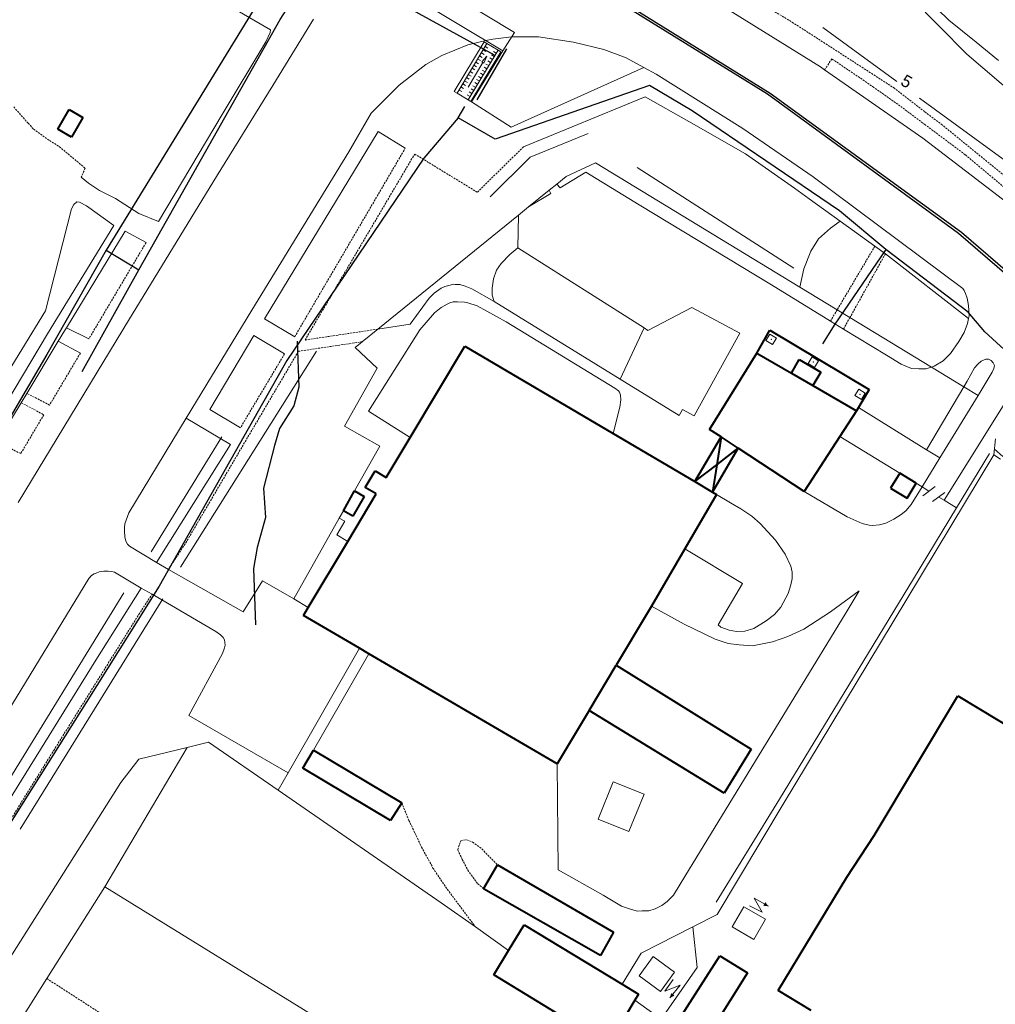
# Model space of a CAD drawing. Extents: x 13 to 4138, y -4831 to -1000.
# Tile 168 of 203: x 2462 to 2718, y -1541 to -1283. Entities that reach past the tile are written whole.
import ezdxf
from ezdxf.enums import TextEntityAlignment as Align

# ---------------------------------------------------------------- set-up
doc = ezdxf.new("R2010")
doc.units = 0
doc.header["$MEASUREMENT"] = 0
doc.linetypes.add('DASHED', pattern=[0.75, 0.5, -0.25])
for name, color, linetype in [('11', 7, 'CONTINUOUS'), ('13', 7, 'CONTINUOUS'), ('16', 7, 'CONTINUOUS'), ('24', 7, 'CONTINUOUS'), ('25', 7, 'CONTINUOUS'), ('37', 7, 'CONTINUOUS'), ('40', 7, 'CONTINUOUS'), ('42', 7, 'CONTINUOUS'), ('7', 7, 'CONTINUOUS'), ('ГРАНИЦА_РАЙОНА', 5, 'CONTINUOUS'), ('ЛЕСТНИЦЫ', 6, 'CONTINUOUS'), ('ПЕШЕХОДНЫЕ_ДОРОЖКИ', 3, 'CONTINUOUS'), ('ТРОПЫ', 32, 'CONTINUOUS')]:
    doc.layers.add(name, color=color, linetype=linetype)
doc.styles.get("Standard").update_dxf_attribs({"font": 'txt', "height": 0.2})

msp = doc.modelspace()

# ---------------------------------------------------------------- linework, layer by layer
at = {"layer": '11', "color": 253, "linetype": 'Continuous', "lineweight": 0}
for p, q in [((2605.29, -1323.88), (2613.02, -1320.33)), ((2613.02, -1320.33), (2666.69, -1352.92)), ((2602.85, -1325.86), (2605.29, -1323.88)), ((2595.47, -1331.85), (2600.84, -1327.49)), ((2600.84, -1327.49), (2602.85, -1325.86)), ((2592.8, -1334.01), (2595.47, -1331.85)), ((2555.89, -1363.94), (2592.8, -1334.01)), ((2666.69, -1352.92), (2676.46, -1358.86)), ((2676.46, -1358.86), (2679.81, -1360.89)), ((2679.81, -1360.89), (2701.22, -1373.89)), ((2551.8, -1367.25), (2555.89, -1363.94)), ((2549.97, -1368.74), (2551.8, -1367.25)), ((2555.76, -1374.16), (2549.97, -1368.74)), ((2547.15, -1389.44), (2555.76, -1374.16)), ((2701.22, -1373.89), (2709.7, -1379.05)), ((2709.7, -1379.05), (2713.44, -1381.32)), ((2713.44, -1381.32), (2703.36, -1397.76)), ((2556.4, -1394.65), (2547.15, -1389.44)), ((2692.86, -1401.74), (2677.16, -1392.11)), ((2549.77, -1406.42), (2556.4, -1394.65)), ((2691.11, -1440.75), (2717.61, -1396.9)), ((2703.36, -1397.76), (2698.72, -1405.34)), ((2716.45, -1396.59), (2707.79, -1410.85)), ((2717.61, -1396.9), (2719.33, -1398.06)), ((2697.17, -1404.38), (2692.86, -1401.74)), ((2698.72, -1405.34), (2697.17, -1404.38)), ((2698.72, -1405.34), (2700.55, -1406.44)), ((2702.15, -1405.24), (2698.95, -1407.65)), ((2546.86, -1411.59), (2549.77, -1406.42)), ((2704.71, -1406.8), (2701.51, -1409.2)), ((2704.55, -1408.87), (2703.11, -1408)), ((2707.79, -1410.85), (2704.55, -1408.87)), ((2545.78, -1413.51), (2546.86, -1411.59)), ((2707.79, -1410.85), (2696.49, -1429.46)), ((2533.82, -1434.75), (2545.78, -1413.51)), ((2696.49, -1429.46), (2661.33, -1487.32)), ((2537.63, -1437.03), (2533.82, -1434.75)), ((2662.31, -1488.6), (2691.11, -1440.75)), ((2532.32, -1480.38), (2551.1, -1447.7)), ((2505.89, -1473.7), (2511.44, -1472.35)), ((2511.44, -1472.35), (2529.7, -1484.94)), ((2493.15, -1476.81), (2505.89, -1473.7)), ((2488.46, -1482.95), (2493.15, -1476.81)), ((2529.7, -1484.94), (2532.32, -1480.38)), ((2488.46, -1482.95), (2438.28, -1562.14)), ((2529.7, -1484.94), (2572.51, -1514.47)), ((2661.33, -1487.32), (2644.65, -1514.35)), ((2644.97, -1517.6), (2662.31, -1488.6)), ((2469.01, -1534.38), (2484.24, -1510.3)), ((2484.24, -1510.3), (2549.88, -1550.8)), ((2572.51, -1514.47), (2581.51, -1520.83)), ((2638.55, -1520.84), (2644.97, -1517.6)), ((2581.51, -1520.83), (2590.21, -1526.97)), ((2625.01, -1527.68), (2638.55, -1520.84)), ((2620.02, -1535.85), (2625.01, -1527.68)), ((2460.89, -1547.22), (2469.01, -1534.38)), ((2620.02, -1535.85), (2620.02, -1535.85))]:
    msp.add_line(p, q, dxfattribs=at)
at = {"layer": '13', "color": 253, "linetype": 'Continuous', "lineweight": 40}
for p, q in [((2471.89, -1311.43), (2474.88, -1306.31)), ((2474.88, -1306.31), (2478.47, -1308.41)), ((2478.47, -1308.41), (2475.49, -1313.53)), ((2475.49, -1313.53), (2471.89, -1311.43)), ((2655.35, -1370.28), (2658.78, -1364.21)), ((2658.78, -1364.21), (2684.85, -1379.8)), ((2564.36, -1392.36), (2578.72, -1368.38)), ((2578.72, -1368.38), (2617.62, -1391.32)), ((2642.94, -1390.26), (2655.35, -1370.28)), ((2655.35, -1370.28), (2664.42, -1375.53)), ((2664.42, -1375.53), (2666.49, -1371.94)), ((2666.49, -1371.94), (2672.12, -1375.2)), ((2664.42, -1375.53), (2670.05, -1378.78)), ((2672.12, -1375.2), (2670.05, -1378.78)), ((2670.05, -1378.78), (2681.52, -1385.41)), ((2684.85, -1379.8), (2681.52, -1385.41)), ((2681.52, -1385.41), (2677.16, -1392.11)), ((2558.07, -1402.87), (2564.36, -1392.36)), ((2617.62, -1391.32), (2639.07, -1403.97)), ((2639.07, -1403.97), (2645.98, -1392.25)), ((2645.98, -1392.25), (2642.94, -1390.26)), ((2645.98, -1392.25), (2644.84, -1399.55)), ((2650.49, -1395.22), (2645.98, -1392.25)), ((2677.16, -1392.11), (2667.76, -1406.54)), ((2643.72, -1406.71), (2650.49, -1395.22)), ((2644.84, -1399.55), (2650.49, -1395.22)), ((2667.76, -1406.54), (2650.49, -1395.22)), ((2639.07, -1403.97), (2644.84, -1399.55)), ((2644.84, -1399.55), (2643.72, -1406.71)), ((2552.61, -1405.5), (2555.21, -1401.16)), ((2555.21, -1401.16), (2558.07, -1402.87)), ((2692.86, -1401.74), (2690.47, -1405.64)), ((2697.17, -1404.38), (2692.86, -1401.74)), ((2555.47, -1407.21), (2552.61, -1405.5)), ((2639.07, -1403.97), (2643.72, -1406.71)), ((2690.47, -1405.64), (2694.78, -1408.29)), ((2694.78, -1408.29), (2697.17, -1404.38)), ((2546.86, -1411.59), (2549.77, -1406.42)), ((2548.02, -1419.66), (2555.47, -1407.21)), ((2552.27, -1407.83), (2549.37, -1413)), ((2549.77, -1406.42), (2552.27, -1407.83)), ((2644.78, -1407.33), (2636.44, -1421.64)), ((2643.72, -1406.71), (2644.78, -1407.33)), ((2549.37, -1413), (2546.86, -1411.59)), ((2537.63, -1437.03), (2548.02, -1419.66)), ((2636.44, -1421.64), (2627.68, -1436.66)), ((2627.68, -1436.66), (2626.69, -1438.37)), ((2536.39, -1439.1), (2537.63, -1437.03)), ((2551.1, -1447.7), (2536.39, -1439.1)), ((2626.69, -1438.37), (2618.47, -1452.12)), ((2553.54, -1449.13), (2551.1, -1447.7)), ((2602.98, -1478.04), (2553.54, -1449.13)), ((2611.38, -1463.99), (2618.47, -1452.12)), ((2618.47, -1452.12), (2653.92, -1474.18)), ((2686.13, -1496.87), (2708.1, -1460.21)), ((2708.1, -1460.21), (2751.37, -1486.36)), ((2611.38, -1463.99), (2602.98, -1478.04)), ((2646.76, -1485.68), (2611.38, -1463.99)), ((2536.23, -1479.13), (2539.02, -1474.46)), ((2539.02, -1474.46), (2562.16, -1488.28)), ((2653.92, -1474.18), (2646.76, -1485.68)), ((2559.23, -1492.86), (2536.23, -1479.13)), ((2562.16, -1488.28), (2559.23, -1492.86)), ((2678.98, -1507.75), (2686.13, -1496.87)), ((2583.63, -1510.81), (2587.3, -1504.55)), ((2587.3, -1504.55), (2617.73, -1522.21)), ((2660.95, -1537.5), (2678.98, -1507.75)), ((2614.33, -1528.31), (2583.63, -1510.81)), ((2590.21, -1526.97), (2594.28, -1520.26)), ((2594.28, -1520.26), (2620.02, -1535.85)), ((2617.73, -1522.21), (2614.33, -1528.31)), ((2586.31, -1533.42), (2590.21, -1526.97)), ((2625.73, -1559.47), (2645.63, -1528.38)), ((2645.63, -1528.38), (2652.9, -1532.87)), ((2616.35, -1551.62), (2586.31, -1533.42)), ((2652.9, -1532.87), (2640.2, -1553.03)), ((2620.02, -1535.85), (2624.33, -1538.46)), ((2624.33, -1538.46), (2623.35, -1540.07)), ((2669.63, -1542.75), (2660.95, -1537.5)), ((2623.35, -1540.07), (2616.87, -1550.76))]:
    msp.add_line(p, q, dxfattribs=at)
at = {"layer": '16', "color": 253, "linetype": 'Continuous', "lineweight": 0}
for p, q in [((2656.79, -1516.96), (2654.69, -1513.26)), ((2654.69, -1513.26), (2658.39, -1515.41)), ((2648.92, -1520.83), (2651.97, -1515.54)), ((2651.97, -1515.54), (2657.66, -1518.82)), ((2653.46, -1515.28), (2656.79, -1516.96)), ((2657.66, -1518.82), (2654.61, -1524.11)), ((2654.61, -1524.11), (2648.92, -1520.83)), ((2624.45, -1533.67), (2628.16, -1528.59)), ((2628.16, -1528.59), (2633.74, -1532.66)), ((2630.04, -1537.74), (2624.45, -1533.67)), ((2633.74, -1532.66), (2630.04, -1537.74)), ((2633.41, -1534.62), (2631.25, -1537.66)), ((2631.25, -1537.66), (2635.22, -1536.13)), ((2635.22, -1536.13), (2632.54, -1539.47))]:
    msp.add_line(p, q, dxfattribs=at)
for points in [[(2658.39, -1515.41), (2657.07, -1515.26), (2657.59, -1514.31)], [(2632.54, -1539.47), (2632.89, -1538.18), (2633.75, -1538.84)]]:
    msp.add_solid(points, dxfattribs=at)
at = {"layer": '24', "color": 253, "linetype": 'Continuous', "lineweight": 0}
for p, q in [((2710.51, -1291.79), (2692.66, -1273.65)), ((2514.59, -1277.78), (2527.71, -1285.39)), ((2705.8, -1282.82), (2699.73, -1277.01)), ((2672.04, -1295.15), (2646.5, -1279.29)), ((2528.31, -1300.04), (2539.02, -1282.61)), ((2712.96, -1288.66), (2705.8, -1282.82)), ((2527.66, -1286.12), (2526.52, -1288.51)), ((2527.71, -1285.39), (2527.66, -1286.12)), ((2526.52, -1288.51), (2515.02, -1307.6)), ((2572.73, -1292.14), (2579.51, -1289.32)), ((2579.51, -1289.32), (2584.24, -1288.24)), ((2584.24, -1288.24), (2586.05, -1287.83)), ((2586.05, -1287.83), (2591.01, -1287.28)), ((2591.01, -1287.28), (2598.02, -1287.23)), ((2598.02, -1287.23), (2607.29, -1288.63)), ((2607.29, -1288.63), (2615.21, -1290.53)), ((2718.83, -1293.47), (2712.96, -1288.66)), ((2588.74, -1290.94), (2580.5, -1304.27)), ((2615.21, -1290.53), (2621.03, -1292.78)), ((2725.48, -1304.61), (2710.51, -1291.79)), ((2561.47, -1299.94), (2568.51, -1294.46)), ((2568.51, -1294.46), (2572.73, -1292.14)), ((2621.03, -1292.78), (2625.69, -1295.29)), ((2590.87, -1310.95), (2625.69, -1295.29)), ((2625.69, -1295.29), (2628.97, -1297.06)), ((2628.97, -1297.06), (2651.66, -1311.33)), ((2673.16, -1295.93), (2672.04, -1295.15)), ((2698.97, -1313.84), (2673.16, -1295.93)), ((2513.57, -1323.85), (2528.31, -1300.04)), ((2558.39, -1303.02), (2561.47, -1299.94)), ((2554.18, -1307.27), (2558.39, -1303.02)), ((2580.5, -1304.27), (2590.87, -1310.95)), ((2626.06, -1303.02), (2594.11, -1316.11)), ((2637.49, -1309.42), (2626.06, -1303.02)), ((2548.25, -1317.45), (2554.18, -1307.27)), ((2515.02, -1307.6), (2498.36, -1335.66)), ((2652.4, -1317.94), (2637.49, -1309.42)), ((2526.19, -1361.25), (2555.94, -1312.12)), ((2555.94, -1312.12), (2563.08, -1316.47)), ((2651.66, -1311.33), (2670.14, -1323.99)), ((2721.34, -1330.95), (2698.97, -1313.84)), ((2522.85, -1358.96), (2548.25, -1317.45)), ((2665.29, -1326.96), (2652.4, -1317.94)), ((2610.48, -1322.73), (2603.72, -1326.83)), ((2624.48, -1331.3), (2610.48, -1322.73)), ((2479.98, -1325.61), (2478.06, -1324.06)), ((2490.7, -1361.22), (2513.57, -1323.85)), ((2670.14, -1323.99), (2709.46, -1353.25)), ((2482.84, -1327.54), (2479.98, -1325.61)), ((2487.05, -1329.62), (2482.84, -1327.54)), ((2600.84, -1327.49), (2601.3, -1328.31)), ((2603.72, -1326.83), (2602.85, -1325.86)), ((2669.13, -1329.73), (2665.29, -1326.96)), ((2476.91, -1330.54), (2476.12, -1331.26)), ((2477.55, -1330.62), (2476.91, -1330.54)), ((2479.41, -1331.55), (2477.55, -1330.62)), ((2493.2, -1333.62), (2487.05, -1329.62)), ((2601.3, -1328.31), (2595.47, -1331.85)), ((2677.27, -1335.61), (2669.13, -1329.73)), ((2475.53, -1332.37), (2468.71, -1359.12)), ((2476.12, -1331.26), (2475.53, -1332.37)), ((2486.56, -1336.77), (2479.41, -1331.55)), ((2659.23, -1352.34), (2624.48, -1331.3)), ((2498.36, -1335.66), (2493.2, -1333.62)), ((2592.8, -1334.01), (2592.67, -1342.63)), ((2686.35, -1342.17), (2677.27, -1335.61)), ((2469.18, -1365.2), (2486.56, -1336.77)), ((2474.14, -1363.57), (2489.58, -1338.24)), ((2495.05, -1341.25), (2489.58, -1338.24)), ((2590.55, -1344.33), (2592.67, -1342.63)), ((2592.67, -1342.63), (2625.81, -1363.64)), ((2689.1, -1344.17), (2686.35, -1342.17)), ((2588.22, -1346.71), (2590.55, -1344.33)), ((2710.95, -1361.16), (2689.1, -1344.17)), ((2586.28, -1350.78), (2587.06, -1348.5)), ((2587.06, -1348.5), (2588.22, -1346.71)), ((2585.9, -1353.21), (2586.28, -1350.78)), ((2570.66, -1354.47), (2572.48, -1353.23)), ((2572.48, -1353.23), (2573.5, -1352.74)), ((2573.5, -1352.74), (2574.88, -1352.39)), ((2574.88, -1352.39), (2575.63, -1352.17)), ((2575.63, -1352.17), (2576.21, -1352.21)), ((2576.21, -1352.21), (2577.41, -1352.26)), ((2577.41, -1352.26), (2578.83, -1352.7)), ((2578.83, -1352.7), (2580.56, -1353.37)), ((2580.56, -1353.37), (2586.41, -1356.7)), ((2585.9, -1355), (2585.9, -1353.21)), ((2674.71, -1361.82), (2659.23, -1352.34)), ((2709.46, -1353.25), (2709.77, -1353.77)), ((2709.77, -1353.77), (2710.14, -1354.55)), ((2564.38, -1362.67), (2569.34, -1355.83)), ((2569.34, -1355.83), (2570.66, -1354.47)), ((2586.41, -1356.7), (2585.9, -1355)), ((2710.14, -1354.55), (2710.53, -1355.85)), ((2710.53, -1355.85), (2710.96, -1357.71)), ((2468.71, -1359.12), (2455.58, -1380.4)), ((2505.6, -1387.31), (2522.85, -1358.96)), ((2570.75, -1359.71), (2572.48, -1358.29)), ((2572.48, -1358.29), (2574.12, -1357.36)), ((2574.12, -1357.36), (2574.78, -1357.01)), ((2574.78, -1357.01), (2575.67, -1356.78)), ((2575.67, -1356.78), (2576.82, -1356.74)), ((2576.82, -1356.74), (2578.6, -1356.83)), ((2578.6, -1356.83), (2579.49, -1357.01)), ((2579.49, -1357.01), (2581.97, -1357.85)), ((2581.97, -1357.85), (2589.57, -1362.01)), ((2619.49, -1377.08), (2586.41, -1356.7)), ((2626.8, -1364.26), (2638.33, -1358.25)), ((2638.33, -1358.25), (2650.91, -1365.03)), ((2710.96, -1357.71), (2711.1, -1360.43)), ((2461.49, -1409.46), (2490.7, -1361.22)), ((2534.07, -1365.96), (2526.19, -1361.25)), ((2566.88, -1364.1), (2570.75, -1359.71)), ((2710.95, -1361.16), (2710.67, -1362.51)), ((2711.1, -1360.43), (2710.95, -1361.16)), ((2473.66, -1364.36), (2474.14, -1363.57)), ((2480.05, -1366.5), (2474.14, -1363.57)), ((2553.41, -1385.43), (2566.88, -1364.1)), ((2555.89, -1363.94), (2564.38, -1362.67)), ((2589.57, -1362.01), (2618.07, -1379.48)), ((2625.81, -1363.64), (2626.8, -1364.26)), ((2678.13, -1363.91), (2674.71, -1361.82)), ((2689.41, -1370.82), (2678.13, -1363.91)), ((2710.67, -1362.51), (2709.75, -1364.87)), ((2436.93, -1418.86), (2469.18, -1365.2)), ((2472.03, -1367.07), (2473.66, -1364.36)), ((2511.79, -1385.05), (2523.37, -1365.64)), ((2523.37, -1365.64), (2531.4, -1370.44)), ((2650.91, -1365.03), (2638.9, -1386.74)), ((2709.75, -1364.87), (2708.39, -1367.16)), ((2463.78, -1380.81), (2472.03, -1367.07)), ((2472.03, -1367.07), (2477.82, -1370.25)), ((2708.39, -1367.16), (2706.16, -1370.31)), ((2693.28, -1373.11), (2689.41, -1370.82)), ((2706.16, -1370.31), (2704.3, -1372.25)), ((2714.22, -1372.35), (2715.43, -1371.86)), ((2715.43, -1371.86), (2716.16, -1371.86)), ((2716.16, -1371.86), (2716.84, -1372.2)), ((2696, -1374.26), (2693.28, -1373.11)), ((2697.86, -1374.4), (2696, -1374.26)), ((2699.72, -1374.33), (2697.86, -1374.4)), ((2701.22, -1373.89), (2699.72, -1374.33)), ((2701.94, -1373.68), (2701.22, -1373.89)), ((2704.3, -1372.25), (2701.94, -1373.68)), ((2710.54, -1377.63), (2712.53, -1374.09)), ((2712.53, -1374.09), (2713.4, -1373.12)), ((2713.4, -1373.12), (2714.22, -1372.35)), ((2716.84, -1372.2), (2717.42, -1372.78)), ((2717.61, -1374.24), (2717.13, -1375.26)), ((2717.42, -1372.78), (2717.76, -1373.51)), ((2717.76, -1373.51), (2717.61, -1374.24)), ((2635.02, -1386.65), (2619.49, -1377.08)), ((2717.13, -1375.26), (2713.44, -1381.32)), ((2618.07, -1379.48), (2619.08, -1380.12)), ((2699.92, -1395.61), (2709.7, -1379.05)), ((2709.7, -1379.05), (2710.54, -1377.63)), ((2462.31, -1383.25), (2463.78, -1380.81)), ((2619.08, -1380.12), (2619.32, -1380.52)), ((2619.32, -1380.52), (2619.57, -1381.3)), ((2619.57, -1381.3), (2619.68, -1382.54)), ((2457.49, -1391.28), (2462.31, -1383.25)), ((2619.44, -1384.41), (2617.62, -1391.32)), ((2619.68, -1382.54), (2619.44, -1384.41)), ((2682.09, -1384.47), (2699.92, -1395.61)), ((2720.85, -1382.67), (2704.55, -1408.87)), ((2490.51, -1412.12), (2505.6, -1387.31)), ((2517.2, -1394.24), (2505.6, -1387.31)), ((2519.82, -1389.85), (2511.79, -1385.05)), ((2564.36, -1392.36), (2553.41, -1385.43)), ((2635.89, -1385), (2635.02, -1386.65)), ((2638.9, -1386.74), (2635.89, -1385)), ((2497.76, -1425.2), (2517.2, -1394.24)), ((2699.92, -1395.61), (2703.36, -1397.76)), ((2698.72, -1405.34), (2695.88, -1409.94)), ((2644.78, -1407.33), (2648.49, -1409.57)), ((2679.1, -1413.2), (2667.76, -1406.54)), ((2648.49, -1409.57), (2651.14, -1411.08)), ((2695.88, -1409.94), (2694.45, -1411.64)), ((2490.51, -1412.12), (2489.53, -1415.05)), ((2651.14, -1411.08), (2654.09, -1413.06)), ((2654.09, -1413.06), (2656.21, -1414.95)), ((2683.01, -1414.99), (2679.1, -1413.2)), ((2693.28, -1412.61), (2691.35, -1413.78)), ((2694.45, -1411.64), (2693.28, -1412.61)), ((2489.53, -1415.05), (2489.37, -1415.99)), ((2489.37, -1415.99), (2489.37, -1416.93)), ((2545.12, -1417.92), (2547.24, -1414.38)), ((2547.24, -1414.38), (2545.78, -1413.51)), ((2656.21, -1414.95), (2660.23, -1419.37)), ((2684.85, -1415.43), (2683.01, -1414.99)), ((2685.68, -1415.47), (2684.85, -1415.43)), ((2687.57, -1415.33), (2685.68, -1415.47)), ((2689.21, -1414.84), (2687.57, -1415.33)), ((2691.35, -1413.78), (2689.21, -1414.84)), ((2489.37, -1416.93), (2489.53, -1418.48)), ((2489.53, -1418.48), (2489.74, -1419.58)), ((2548.02, -1419.66), (2545.12, -1417.92)), ((2489.74, -1419.58), (2490.15, -1420.35)), ((2490.15, -1420.35), (2490.72, -1420.92)), ((2490.72, -1420.92), (2497.76, -1425.2)), ((2660.23, -1419.37), (2662.84, -1423.04)), ((2651.61, -1430.73), (2636.44, -1421.64)), ((2662.84, -1423.04), (2664.32, -1426.11)), ((2497.76, -1425.2), (2500.92, -1426.99)), ((2664.32, -1426.11), (2664.6, -1427.69)), ((2480.01, -1429.38), (2480.76, -1428.59)), ((2480.76, -1428.59), (2481.44, -1428.17)), ((2481.44, -1428.17), (2481.93, -1427.95)), ((2481.93, -1427.95), (2482.76, -1427.67)), ((2482.76, -1427.67), (2483.95, -1427.49)), ((2483.95, -1427.49), (2485.14, -1427.49)), ((2485.14, -1427.49), (2486.1, -1427.54)), ((2486.1, -1427.54), (2486.74, -1427.76)), ((2486.74, -1427.76), (2493.82, -1431.89)), ((2500.92, -1426.99), (2520.53, -1438.11)), ((2664.6, -1427.69), (2664.6, -1429.42)), ((2457.57, -1466.26), (2480.01, -1429.38)), ((2520.53, -1438.11), (2525.59, -1430.04)), ((2525.59, -1430.04), (2533.82, -1434.75)), ((2645.2, -1441.55), (2651.61, -1430.73)), ((2664.27, -1431.01), (2663.6, -1433.36)), ((2664.6, -1429.42), (2664.27, -1431.01)), ((2481.91, -1450.82), (2493.82, -1431.89)), ((2493.82, -1431.89), (2496.63, -1433.53)), ((2496.63, -1433.53), (2513.36, -1443.29)), ((2663.6, -1433.36), (2661.67, -1436.89)), ((2674.72, -1438.12), (2682.2, -1432.59)), ((2682.2, -1432.59), (2678.51, -1438.73)), ((2627.68, -1436.66), (2636.26, -1441.36)), ((2678.51, -1438.73), (2636.72, -1507.12)), ((2660.03, -1438.82), (2657.85, -1440.53)), ((2661.67, -1436.89), (2660.03, -1438.82)), ((2667.69, -1442.64), (2674.72, -1438.12)), ((2636.26, -1441.36), (2644.41, -1445.32)), ((2645.95, -1442.14), (2645.2, -1441.55)), ((2657.85, -1440.53), (2654.57, -1442.5)), ((2513.36, -1443.29), (2514.62, -1444.21)), ((2514.62, -1444.21), (2515.3, -1444.89)), ((2648.07, -1442.95), (2645.95, -1442.14)), ((2649.99, -1443.31), (2648.07, -1442.95)), ((2652.25, -1443.2), (2649.99, -1443.31)), ((2654.57, -1442.5), (2652.25, -1443.2)), ((2663.47, -1444.64), (2667.69, -1442.64)), ((2515.3, -1444.89), (2515.62, -1445.44)), ((2515.62, -1445.44), (2515.76, -1446.22)), ((2515.8, -1446.86), (2515.67, -1447.59)), ((2515.76, -1446.22), (2515.8, -1446.86)), ((2644.41, -1445.32), (2647.87, -1446.44)), ((2647.87, -1446.44), (2650.71, -1446.77)), ((2650.71, -1446.77), (2654.21, -1447.04)), ((2654.21, -1447.04), (2659.45, -1446.04)), ((2659.45, -1446.04), (2663.47, -1444.64)), ((2515.12, -1449.06), (2506.33, -1465.37)), ((2515.67, -1447.59), (2515.12, -1449.06)), ((2553.54, -1449.13), (2539.02, -1474.46)), ((2428.66, -1536.48), (2481.91, -1450.82)), ((2506.33, -1465.37), (2532.32, -1480.38)), ((2603.26, -1505.86), (2602.98, -1478.04)), ((2615.01, -1512.51), (2603.26, -1505.86)), ((2636.72, -1507.12), (2633.52, -1512.48)), ((2619.86, -1515.36), (2615.01, -1512.51)), ((2633.52, -1512.48), (2631.79, -1514.18)), ((2622.48, -1516.28), (2619.86, -1515.36)), ((2624.05, -1516.67), (2622.48, -1516.28)), ((2625.24, -1516.61), (2624.05, -1516.67)), ((2626.99, -1516.59), (2625.24, -1516.61)), ((2628.72, -1516.08), (2626.99, -1516.59)), ((2630.45, -1515.22), (2628.72, -1516.08)), ((2631.79, -1514.18), (2630.45, -1515.22)), ((2639.67, -1531.51), (2638.55, -1520.84)), ((2630.26, -1545), (2639.67, -1531.51)), ((2623.35, -1540.07), (2630.26, -1545))]:
    msp.add_line(p, q, dxfattribs=at)
at = {"layer": '24', "color": 253, "linetype": 'DASHED', "lineweight": 0}
for p, q in [((2665.02, -1283.62), (2654.05, -1276.99)), ((2691.52, -1300.75), (2665.02, -1283.62)), ((2675.05, -1293.02), (2673.16, -1295.93)), ((2686.09, -1300.49), (2675.05, -1293.02)), ((2692.38, -1304.95), (2686.09, -1300.49)), ((2699.38, -1306.87), (2691.52, -1300.75)), ((2460.33, -1305.62), (2464.1, -1309.91)), ((2699.54, -1310.3), (2692.38, -1304.95)), ((2704.06, -1310.38), (2699.38, -1306.87)), ((2464.1, -1309.91), (2465.52, -1311.43)), ((2465.52, -1311.43), (2469.74, -1314.47)), ((2710.04, -1318.17), (2699.54, -1310.3)), ((2737.25, -1337.49), (2704.06, -1310.38)), ((2469.74, -1314.47), (2472.3, -1316.06)), ((2472.3, -1316.06), (2479.08, -1321.71)), ((2534.07, -1365.96), (2563.08, -1316.47)), ((2582.01, -1328.02), (2594.11, -1316.11)), ((2536.79, -1366.8), (2565.56, -1317.99)), ((2565.56, -1317.99), (2582.01, -1328.02)), ((2735.8, -1339.71), (2710.04, -1318.17)), ((2479.08, -1321.71), (2478.06, -1324.06)), ((2495.05, -1341.25), (2480.05, -1366.5)), ((2686.35, -1342.17), (2676.46, -1358.86)), ((2689.1, -1344.17), (2679.81, -1360.89)), ((2676.46, -1358.86), (2674.71, -1361.82)), ((2679.81, -1360.89), (2678.13, -1363.91)), ((2536.79, -1366.8), (2555.89, -1363.94)), ((2535.05, -1369.76), (2551.8, -1367.25)), ((2477.82, -1370.25), (2469.74, -1383.86)), ((2531.4, -1370.44), (2519.82, -1389.85)), ((2519.91, -1395.44), (2535.05, -1369.76)), ((2469.74, -1383.86), (2463.78, -1380.81)), ((2462.31, -1383.25), (2468.23, -1386.41)), ((2468.23, -1386.41), (2462.16, -1396.62)), ((2462.16, -1396.62), (2455.96, -1393.52)), ((2505.49, -1420.02), (2519.91, -1395.44)), ((2500.92, -1426.99), (2505.49, -1420.02)), ((2493.16, -1438.82), (2496.63, -1433.53)), ((2470.82, -1474.52), (2493.16, -1438.82)), ((2452.87, -1503.34), (2470.82, -1474.52)), ((2562.16, -1488.28), (2564.05, -1492.86)), ((2564.05, -1492.86), (2565.63, -1496.17)), ((2565.63, -1496.17), (2567.36, -1499.87)), ((2576.86, -1500.59), (2577.65, -1498.23)), ((2577.65, -1498.23), (2579.21, -1497.93)), ((2579.21, -1497.93), (2580.78, -1498.54)), ((2580.78, -1498.54), (2583.21, -1500.36)), ((2567.36, -1499.87), (2570.37, -1505.36)), ((2578.04, -1503.1), (2576.86, -1500.59)), ((2583.21, -1500.36), (2587.3, -1504.55)), ((2579.68, -1506.21), (2578.04, -1503.1)), ((2570.37, -1505.36), (2573.68, -1510.34)), ((2582.03, -1509.4), (2579.68, -1506.21)), ((2573.68, -1510.34), (2581.51, -1520.83)), ((2583.63, -1510.81), (2582.03, -1509.4)), ((2469.01, -1534.38), (2488.17, -1546.73))]:
    msp.add_line(p, q, dxfattribs=at)
at = {"layer": '25', "color": 253, "linetype": 'Continuous', "lineweight": 0}
for p, q in [((2588.74, -1290.94), (2532.72, -1257.28)), ((2564.15, -1269.44), (2591.76, -1286.06)), ((2591.76, -1286.06), (2588.74, -1290.94)), ((2575.97, -1301.56), (2583.81, -1288.55)), ((2576.7, -1301.99), (2584.54, -1288.99)), ((2583.81, -1288.55), (2584.54, -1288.99)), ((2584.54, -1288.99), (2587.44, -1290.74)), ((2579.61, -1303.75), (2587.44, -1290.74)), ((2580.34, -1304.18), (2588.17, -1291.18)), ((2583.06, -1291.43), (2583.79, -1291.86)), ((2583.56, -1290.61), (2584.28, -1291.05)), ((2584.04, -1289.8), (2584.77, -1290.24)), ((2585.74, -1291.93), (2586.46, -1292.36)), ((2586.23, -1291.11), (2586.95, -1291.55)), ((2587.44, -1290.74), (2588.17, -1291.18)), ((2579.59, -1300.41), (2583.47, -1293.97)), ((2581.6, -1293.87), (2582.32, -1294.3)), ((2582.09, -1293.05), (2582.81, -1293.49)), ((2582.58, -1292.24), (2583.3, -1292.68)), ((2584.27, -1294.37), (2584.99, -1294.8)), ((2584.76, -1293.55), (2585.48, -1293.99)), ((2585.25, -1292.74), (2585.97, -1293.18)), ((2579.64, -1297.12), (2580.37, -1297.55)), ((2580.13, -1296.3), (2580.85, -1296.74)), ((2580.62, -1295.49), (2581.34, -1295.93)), ((2581.11, -1294.68), (2581.83, -1295.11)), ((2582.8, -1296.8), (2583.53, -1297.24)), ((2583.29, -1295.99), (2584.02, -1296.43)), ((2583.78, -1295.18), (2584.5, -1295.62)), ((2578.17, -1299.56), (2578.9, -1299.99)), ((2578.66, -1298.74), (2579.39, -1299.18)), ((2579.15, -1297.93), (2579.88, -1298.37)), ((2581.33, -1299.24), (2582.06, -1299.68)), ((2581.82, -1298.43), (2582.55, -1298.87)), ((2582.31, -1297.62), (2583.04, -1298.05)), ((2575.97, -1301.56), (2576.7, -1301.99)), ((2576.7, -1301.99), (2579.61, -1303.75)), ((2577.19, -1301.18), (2577.92, -1301.62)), ((2577.68, -1300.37), (2578.41, -1300.81)), ((2579.86, -1301.68), (2580.59, -1302.12)), ((2580.35, -1300.87), (2581.08, -1301.31)), ((2580.84, -1300.06), (2581.57, -1300.49)), ((2579.37, -1302.49), (2580.1, -1302.93)), ((2579.61, -1303.75), (2580.34, -1304.18))]:
    msp.add_line(p, q, dxfattribs=at)
msp.add_3dface([(2583.73, -1294.12), (2583.21, -1293.81), (2584.49, -1292.28), (2583.73, -1294.12)], dxfattribs=at)
at = {"layer": '37', "color": 253, "linetype": 'Continuous', "lineweight": 0}
for p, q in [((2611.08, -1312.61), (2595.9, -1318.82)), ((2595.9, -1318.82), (2585.37, -1329.19)), ((2717.61, -1396.9), (2717.97, -1392.69)), ((2719.94, -1397.34), (2717.74, -1395.45))]:
    msp.add_line(p, q, dxfattribs=at)
at = {"layer": '40', "color": 253, "linetype": 'Continuous', "lineweight": 0}
for p, q in [((2672.65, -1284.78), (2692.1, -1298.98)), ((2698.09, -1303.36), (2720.95, -1320.05)), ((2623.93, -1321.57), (2665.08, -1347.92)), ((2677.27, -1335.61), (2674.69, -1337.45)), ((2674.69, -1337.45), (2671.54, -1340.27)), ((2671.54, -1340.27), (2669.51, -1343.52)), ((2669.51, -1343.52), (2667.67, -1348.12)), ((2667.67, -1348.12), (2666.69, -1352.92)), ((2625.81, -1363.64), (2619.49, -1377.08)), ((2504.11, -1426.38), (2539.81, -1369.69)), ((2496.39, -1422.41), (2514.91, -1392.19)), ((2415.52, -1552.94), (2489.23, -1433.14)), ((2461.99, -1495.18), (2499.42, -1434.7)), ((2505.89, -1473.7), (2484.24, -1510.3))]:
    msp.add_line(p, q, dxfattribs=at)
at = {"layer": '7', "color": 253, "linetype": 'Continuous', "lineweight": 0}
for p, q in [((2658.81, -1365.24), (2657.77, -1366.94)), ((2660.52, -1366.28), (2658.81, -1365.24)), ((2660.52, -1366.28), (2659.48, -1367.99)), ((2659.48, -1367.99), (2657.77, -1366.94)), ((2669.86, -1371.23), (2668.81, -1372.93)), ((2671.56, -1372.27), (2669.86, -1371.23)), ((2670.52, -1373.98), (2668.81, -1372.93)), ((2671.56, -1372.27), (2670.52, -1373.98)), ((2682.13, -1379.68), (2681.09, -1381.38)), ((2683.84, -1380.72), (2682.13, -1379.68)), ((2682.8, -1382.43), (2681.09, -1381.38)), ((2683.84, -1380.72), (2682.8, -1382.43)), ((2613.73, -1492.55), (2617.7, -1482.74)), ((2617.7, -1482.74), (2625.78, -1486)), ((2625.78, -1486), (2621.8, -1495.82)), ((2621.8, -1495.82), (2613.73, -1492.55))]:
    msp.add_line(p, q, dxfattribs=at)
for centre in [(2659.14, -1366.61), (2670.19, -1372.6), (2682.47, -1381.05)]:
    msp.add_ellipse(centre, major_axis=(0.029, 0.029), ratio=1, start_param=1.807618, end_param=8.090803, dxfattribs=at)
at = {"layer": 'ГРАНИЦА_РАЙОНА'}
for points in [[(4137.47, -1949.75), (4091.89, -1934.46), (4038.15, -1918.86), (3814.09, -1863.45), (3641.09, -1819.53), (3440.41, -1773.65), (3334.1, -1743.46), (3144.46, -1659.61), (3017.58, -1586.09), (2960.99, -1546.95), (2857.89, -1467.79), (2708.29, -1338.82), (2658.13, -1302.32), (2616.95, -1276.71), (2596.82, -1265.86), (2580.07, -1257.96), (2567.13, -1251.43)], [(4138.22, -1949.51), (4092.64, -1934.22), (4038.9, -1918.63), (3814.84, -1863.22), (3641.83, -1819.3), (3441.16, -1773.41), (3334.84, -1743.22), (3145.21, -1659.38), (3018.33, -1585.86), (2961.74, -1546.72), (2858.64, -1467.55), (2709.04, -1338.58), (2658.87, -1302.08), (2617.69, -1276.48), (2597.57, -1265.62), (2580.82, -1257.73), (2567.88, -1251.2)]]:
    msp.add_lwpolyline(points, dxfattribs=at)
at = {"layer": 'ЛЕСТНИЦЫ'}
msp.add_lwpolyline([(2581.98, -1303.81), (2589.78, -1290.38)], dxfattribs=at)
at = {"layer": 'ПЕШЕХОДНЫЕ_ДОРОЖКИ'}
for points in [[(2046.02, -1159.08), (2051.22, -1159.41), (2060.46, -1160.01), (2123.16, -1170.82), (2246.95, -1192.1), (2397.96, -1218.18), (2411.61, -1220.9), (2509.78, -1247.11), (2519.11, -1275.43), (2524.1, -1278.75), (2484.55, -1343.24), (2469.06, -1370.61), (2452.42, -1398.87), (2450.27, -1401.62), (2361.49, -1348.66)], [(2478.28, -1375.07), (2493.18, -1348.34), (2530.26, -1282.66), (2534.96, -1275.24), (2535.71, -1272.2), (2534.8, -1267.75)], [(2586.55, -1292.08), (2559.54, -1277.2)], [(2824.84, -1461.95), (2807.92, -1446.66), (2764.85, -1407.76), (2740.2, -1385.16), (2723.35, -1372.13), (2715.23, -1364.65), (2710.84, -1359.5), (2689.25, -1343.06), (2677.02, -1332.89), (2638.35, -1306.64), (2627.21, -1299.98), (2586.73, -1314.12), (2577, -1308.51)], [(2577, -1308.51), (2578.74, -1305.51)], [(2577, -1308.51), (2567.98, -1319.07), (2532.04, -1372.22), (2498.47, -1431.41), (2479.32, -1461.97), (2432.81, -1535.64), (2416.93, -1561.54)], [(2484.55, -1343.24), (2493.18, -1348.34)], [(2689.25, -1343.06), (2675.84, -1362.61), (2672.57, -1367.8)]]:
    msp.add_lwpolyline(points, dxfattribs=at)
at = {"layer": 'ТРОПЫ'}
msp.add_lwpolyline([(2534.72, -1367.07), (2535.16, -1379.14), (2533.86, -1384.11), (2530.06, -1390), (2528.75, -1394.44), (2525.88, -1405.69), (2526.4, -1413.4), (2524.18, -1421.24), (2523.27, -1426.74), (2523.82, -1441.52)], dxfattribs=at)

# ---------------------------------------------------------------- texts
at = {"layer": '42', "color": 253, "linetype": 'Continuous', "lineweight": 0}
msp.add_text('5', height=3.2, rotation=329.5481, dxfattribs=at).set_placement((2694.67, -1298.93), align=Align.MIDDLE)

doc.saveas('drawing.dxf')
